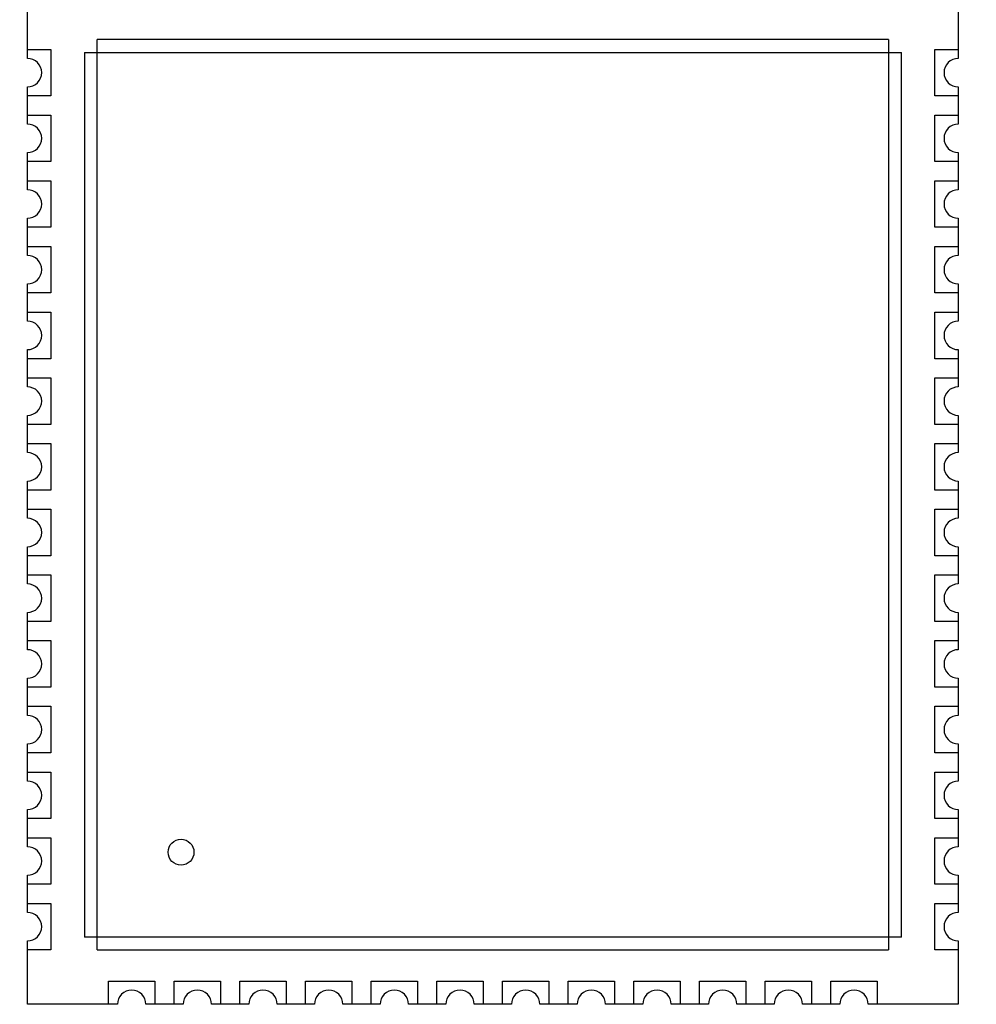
# Model space of a CAD drawing. Header units: inches. Extents: x -100 to 126, y -58 to 58.
# Tile 98 of 118: x 77 to 96, y 16 to 35. Entities that reach past the tile are written whole.
import ezdxf

# ---------------------------------------------------------------- set-up
doc = ezdxf.new("R2010")
doc.units = ezdxf.units.IN
doc.header["$LTSCALE"] = 1.21
doc.header["$MEASUREMENT"] = 0
doc.header["$PDMODE"] = 3
doc.header["$PDSIZE"] = 0.3125
doc.layers.get('0').update_dxf_attribs({"linetype": 'CONTINUOUS'})
doc.layers.get('Defpoints').update_dxf_attribs({"linetype": 'CONTINUOUS'})
doc.styles.get("Standard").update_dxf_attribs({"font": 'txt', "width": 0.8})
doc.dimstyles.get("Standard").update_dxf_attribs({"dimtxt": 0.15625, "dimasz": 0.1875, "dimexe": 0.125, "dimexo": 0.0625, "dimgap": 0.09, "dimtad": 0, "dimtih": 1, "dimtoh": 1, "dimzin": 4, "dimdsep": 46, "dimtxsty": 'STANDARD', "dimblk": '_FILLED', "dimblk1": '_FILLED', "dimblk2": '_FILLED', "dimcen": 0.09, "dimazin": 1, "dimtp": 0.01, "dimtm": 0.01, "dimtfac": 1, "dimtofl": 0, "dimtmove": 0, "dimatfit": 3, "dimldrblk": '_FILLED', "dimfxl": 1, "dimtolj": 1, "dimtzin": 4, "dimarcsym": 0})

# ---------------------------------------------------------------- blocks, each defined once
blk = doc.blocks.new('_FILLED')
at = {"color": 0, "linetype": 'ByBlock'}
blk.add_solid([(0, 0), (-1, 0.167), (-1, -0.167)], dxfattribs=at)
blk = doc.blocks.new('*D11')
at = {"color": 0, "lineweight": -2}
for p, q in [((56.199, 28.873), (56.199, 52.847)), ((116.199, 39.773), (116.199, 52.847)), ((57.699, 52.722), (83.309, 52.722)), ((114.699, 52.722), (89.089, 52.722))]:
    blk.add_line(p, q, dxfattribs=at)
at = {"layer": 'Defpoints', "color": 0}
for p in [(116.199, 52.722), (116.199, 39.711), (56.199, 28.811)]:
    blk.add_point(p, dxfattribs=at)
at = {"color": 0, "lineweight": -2, "xscale": 1.5, "yscale": 1.5, "zscale": 1.5, "rotation": 180}
blk.add_blockref('_FILLED', (56.199, 52.722), dxfattribs=at)
at = {"color": 0, "lineweight": -2, "xscale": 1.5, "yscale": 1.5, "zscale": 1.5}
blk.add_blockref('_FILLED', (116.199, 52.722), dxfattribs=at)
at = {"color": 0, "insert": (86.199, 52.722), "char_height": 2, "attachment_point": 5}
blk.add_mtext('\\A1;60.00', dxfattribs=at)

msp = doc.modelspace()

# ---------------------------------------------------------------- linework, layer by layer
at = {"color": 7, "linetype": 'Continuous'}
for p, q in [((77.199, 34.176), (77.199, 41.391)), ((95.199, 41.391), (95.199, 34.176)), ((78.549, 16.941), (78.549, 34.541)), ((93.849, 34.541), (78.549, 34.541)), ((93.849, 34.541), (93.849, 16.941)), ((77.199, 34.351), (77.649, 34.351)), ((77.649, 34.351), (77.649, 33.451)), ((78.299, 34.291), (78.299, 17.191)), ((78.299, 34.291), (94.099, 34.291)), ((94.099, 17.191), (94.099, 34.291)), ((94.749, 33.451), (94.749, 34.351)), ((94.749, 34.351), (95.199, 34.351)), ((77.199, 32.906), (77.199, 33.626)), ((95.199, 33.626), (95.199, 32.906)), ((77.649, 33.451), (77.199, 33.451)), ((95.199, 33.451), (94.749, 33.451)), ((77.199, 33.081), (77.649, 33.081)), ((77.649, 33.081), (77.649, 32.181)), ((94.749, 32.181), (94.749, 33.081)), ((94.749, 33.081), (95.199, 33.081)), ((77.199, 31.636), (77.199, 32.356)), ((77.649, 32.181), (77.199, 32.181)), ((95.199, 32.181), (94.749, 32.181)), ((95.199, 32.356), (95.199, 31.636)), ((77.199, 31.811), (77.649, 31.811)), ((77.649, 31.811), (77.649, 30.911)), ((94.749, 30.911), (94.749, 31.811)), ((94.749, 31.811), (95.199, 31.811)), ((77.199, 30.366), (77.199, 31.086)), ((95.199, 31.086), (95.199, 30.366)), ((77.649, 30.911), (77.199, 30.911)), ((95.199, 30.911), (94.749, 30.911)), ((77.199, 30.541), (77.649, 30.541)), ((77.649, 30.541), (77.649, 29.641)), ((94.749, 29.641), (94.749, 30.541)), ((94.749, 30.541), (95.199, 30.541)), ((77.199, 29.096), (77.199, 29.816)), ((95.199, 29.816), (95.199, 29.096)), ((77.649, 29.641), (77.199, 29.641)), ((95.199, 29.641), (94.749, 29.641)), ((77.199, 29.271), (77.649, 29.271)), ((77.649, 29.271), (77.649, 28.371)), ((94.749, 28.371), (94.749, 29.271)), ((94.749, 29.271), (95.199, 29.271)), ((77.199, 27.826), (77.199, 28.546)), ((77.649, 28.371), (77.199, 28.371)), ((95.199, 28.371), (94.749, 28.371)), ((95.199, 28.546), (95.199, 27.826)), ((77.199, 28.001), (77.649, 28.001)), ((77.649, 28.001), (77.649, 27.101)), ((94.749, 27.101), (94.749, 28.001)), ((94.749, 28.001), (95.199, 28.001)), ((77.199, 26.556), (77.199, 27.276)), ((95.199, 27.276), (95.199, 26.556)), ((77.649, 27.101), (77.199, 27.101)), ((95.199, 27.101), (94.749, 27.101)), ((77.199, 26.731), (77.649, 26.731)), ((77.649, 26.731), (77.649, 25.831)), ((94.749, 25.831), (94.749, 26.731)), ((94.749, 26.731), (95.199, 26.731)), ((77.199, 25.286), (77.199, 26.006)), ((95.199, 26.006), (95.199, 25.286)), ((77.649, 25.831), (77.199, 25.831)), ((95.199, 25.831), (94.749, 25.831)), ((77.199, 25.461), (77.649, 25.461)), ((77.649, 25.461), (77.649, 24.561)), ((94.749, 24.561), (94.749, 25.461)), ((94.749, 25.461), (95.199, 25.461)), ((77.199, 24.016), (77.199, 24.736)), ((77.649, 24.561), (77.199, 24.561)), ((95.199, 24.561), (94.749, 24.561)), ((95.199, 24.736), (95.199, 24.016)), ((77.199, 24.191), (77.649, 24.191)), ((77.649, 24.191), (77.649, 23.291)), ((94.749, 23.291), (94.749, 24.191)), ((94.749, 24.191), (95.199, 24.191)), ((77.199, 22.746), (77.199, 23.466)), ((95.199, 23.466), (95.199, 22.746)), ((77.649, 23.291), (77.199, 23.291)), ((95.199, 23.291), (94.749, 23.291)), ((77.199, 22.921), (77.649, 22.921)), ((77.649, 22.921), (77.649, 22.021)), ((94.749, 22.021), (94.749, 22.921)), ((94.749, 22.921), (95.199, 22.921)), ((77.199, 21.476), (77.199, 22.196)), ((95.199, 22.196), (95.199, 21.476)), ((77.649, 22.021), (77.199, 22.021)), ((95.199, 22.021), (94.749, 22.021)), ((77.199, 21.651), (77.649, 21.651)), ((77.649, 21.651), (77.649, 20.751)), ((94.749, 20.751), (94.749, 21.651)), ((94.749, 21.651), (95.199, 21.651)), ((77.199, 20.206), (77.199, 20.926)), ((77.649, 20.751), (77.199, 20.751)), ((95.199, 20.751), (94.749, 20.751)), ((95.199, 20.926), (95.199, 20.206)), ((77.199, 20.381), (77.649, 20.381)), ((77.649, 20.381), (77.649, 19.481)), ((94.749, 19.481), (94.749, 20.381)), ((94.749, 20.381), (95.199, 20.381)), ((77.199, 18.936), (77.199, 19.656)), ((95.199, 19.656), (95.199, 18.936)), ((77.649, 19.481), (77.199, 19.481)), ((95.199, 19.481), (94.749, 19.481)), ((77.199, 19.111), (77.649, 19.111)), ((77.649, 19.111), (77.649, 18.211)), ((94.749, 18.211), (94.749, 19.111)), ((94.749, 19.111), (95.199, 19.111)), ((77.199, 17.666), (77.199, 18.386)), ((95.199, 18.386), (95.199, 17.666)), ((77.649, 18.211), (77.199, 18.211)), ((95.199, 18.211), (94.749, 18.211)), ((77.199, 17.841), (77.649, 17.841)), ((77.649, 17.841), (77.649, 16.941)), ((94.749, 16.941), (94.749, 17.841)), ((94.749, 17.841), (95.199, 17.841)), ((94.099, 17.191), (78.299, 17.191)), ((77.199, 15.891), (77.199, 17.116)), ((77.649, 16.941), (77.199, 16.941)), ((78.549, 16.941), (93.849, 16.941)), ((95.199, 16.941), (94.749, 16.941)), ((95.199, 17.116), (95.199, 15.891)), ((78.764, 15.891), (78.764, 16.341)), ((78.764, 16.341), (79.664, 16.341)), ((79.664, 16.341), (79.664, 15.891)), ((80.034, 15.891), (80.034, 16.341)), ((80.034, 16.341), (80.934, 16.341)), ((80.934, 16.341), (80.934, 15.891)), ((81.304, 15.891), (81.304, 16.341)), ((81.304, 16.341), (82.204, 16.341)), ((82.204, 16.341), (82.204, 15.891)), ((82.574, 15.891), (82.574, 16.341)), ((82.574, 16.341), (83.474, 16.341)), ((83.474, 16.341), (83.474, 15.891)), ((83.844, 15.891), (83.844, 16.341)), ((83.844, 16.341), (84.744, 16.341)), ((84.744, 16.341), (84.744, 15.891)), ((85.114, 15.891), (85.114, 16.341)), ((85.114, 16.341), (86.014, 16.341)), ((86.014, 16.341), (86.014, 15.891)), ((86.384, 15.891), (86.384, 16.341)), ((86.384, 16.341), (87.284, 16.341)), ((87.284, 16.341), (87.284, 15.891)), ((87.654, 15.891), (87.654, 16.341)), ((87.654, 16.341), (88.554, 16.341)), ((88.554, 16.341), (88.554, 15.891)), ((88.924, 15.891), (88.924, 16.341)), ((88.924, 16.341), (89.824, 16.341)), ((89.824, 16.341), (89.824, 15.891)), ((90.194, 15.891), (90.194, 16.341)), ((90.194, 16.341), (91.094, 16.341)), ((91.094, 16.341), (91.094, 15.891)), ((91.464, 15.891), (91.464, 16.341)), ((91.464, 16.341), (92.364, 16.341)), ((92.364, 16.341), (92.364, 15.891)), ((92.734, 15.891), (92.734, 16.341)), ((92.734, 16.341), (93.634, 16.341)), ((93.634, 16.341), (93.634, 15.891)), ((78.939, 15.891), (77.199, 15.891)), ((80.209, 15.891), (79.489, 15.891)), ((81.479, 15.891), (80.759, 15.891)), ((82.749, 15.891), (82.029, 15.891)), ((84.019, 15.891), (83.299, 15.891)), ((85.289, 15.891), (84.569, 15.891)), ((86.559, 15.891), (85.839, 15.891)), ((87.829, 15.891), (87.109, 15.891)), ((89.099, 15.891), (88.379, 15.891)), ((90.369, 15.891), (89.649, 15.891)), ((91.639, 15.891), (90.919, 15.891)), ((92.909, 15.891), (92.189, 15.891)), ((95.199, 15.891), (93.459, 15.891))]:
    msp.add_line(p, q, dxfattribs=at)
msp.add_circle((80.169, 18.831), 0.25, dxfattribs=at)
for centre, start, end in [((77.199, 33.901), 269.9999, 89.9999), ((95.199, 33.901), 89.9999, 269.9999), ((77.199, 32.631), 269.9999, 89.9999), ((95.199, 32.631), 89.9999, 269.9999), ((77.199, 31.361), 269.9999, 89.9999), ((95.199, 31.361), 89.9999, 269.9999), ((77.199, 30.091), 269.9999, 89.9999), ((95.199, 30.091), 89.9999, 269.9999), ((77.199, 28.821), 269.9999, 89.9999), ((95.199, 28.821), 89.9999, 269.9999), ((77.199, 27.551), 269.9999, 89.9999), ((95.199, 27.551), 89.9999, 269.9999), ((77.199, 26.281), 269.9999, 89.9999), ((95.199, 26.281), 89.9999, 269.9999), ((77.199, 25.011), 269.9999, 89.9999), ((95.199, 25.011), 89.9999, 269.9999), ((77.199, 23.741), 269.9999, 89.9999), ((95.199, 23.741), 89.9999, 269.9999), ((77.199, 22.471), 269.9999, 89.9999), ((95.199, 22.471), 89.9999, 269.9999), ((77.199, 21.201), 269.9999, 89.9999), ((95.199, 21.201), 89.9999, 269.9999), ((77.199, 19.931), 269.9999, 89.9999), ((95.199, 19.931), 89.9999, 269.9999), ((77.199, 18.661), 269.9999, 89.9999), ((95.199, 18.661), 89.9999, 269.9999), ((77.199, 17.391), 269.9999, 89.9999), ((95.199, 17.391), 89.9999, 269.9999), ((79.214, 15.891), 359.9999, 179.9999), ((80.484, 15.891), 359.9999, 179.9999), ((81.754, 15.891), 359.9999, 179.9999), ((83.024, 15.891), 359.9999, 179.9999), ((84.294, 15.891), 359.9999, 179.9999), ((85.564, 15.891), 359.9999, 179.9999), ((86.834, 15.891), 359.9999, 179.9999), ((88.104, 15.891), 359.9999, 179.9999), ((89.374, 15.891), 359.9999, 179.9999), ((90.644, 15.891), 359.9999, 179.9999), ((91.914, 15.891), 359.9999, 179.9999), ((93.184, 15.891), 359.9999, 179.9999)]:
    msp.add_arc(centre, 0.275, start, end, dxfattribs=at)

# ---------------------------------------------------------------- dimensions: what is measured, and where the dimension line sits
at = {"color": 1}
dim = msp.add_linear_dim(base=(116.199, 52.722), p1=(56.199, 28.811), p2=(116.199, 39.711), dimstyle='STANDARD', override={"dimtxt": 2, "dimasz": 1.5, "dimtih": 0, "dimtoh": 0, "dimzin": 0, "dimcen": 0.198, "dimadec": 0, "dimazin": 0, "dimtp": 0, "dimtm": 0, "dimtdec": 4, "dimtzin": 0}, dxfattribs=at)
dim.commit()
dim.dimension.update_dxf_attribs({"geometry": '*D11', "text_midpoint": (86.199, 52.722)})

doc.saveas('drawing.dxf')
